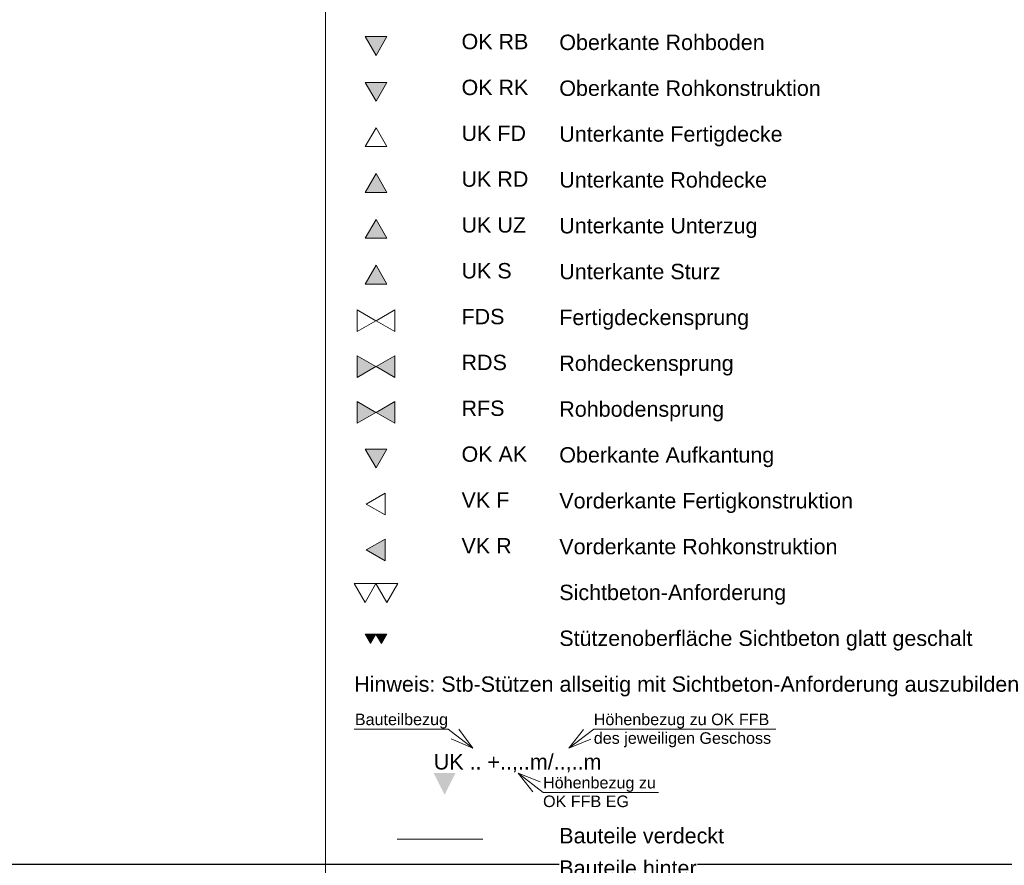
# Model space of a CAD drawing. Header units: metres. Extents: x -5203299 to 2078834, y 245743 to 5816291.
# Tile 252 of 256: x 366740 to 366805, y 5814224 to 5814279. Entities that reach past the tile are written whole.
import ezdxf

# ---------------------------------------------------------------- set-up
doc = ezdxf.new("R2010")
doc.units = ezdxf.units.M
doc.header["$LTSCALE"] = 0.5
doc.linetypes.add('Linienart-5', pattern=[3.527679, 2.4692356, -1.0584434])
for name, color, linetype, lineweight in [('70 -74 Zeichnungsblatt- 4 Plankopf Linie', 7, 'Continuous', 13), ('70 -74 Zeichnungsblatt- 5 Plankopf Text', 7, 'Continuous', 18), ('70 -76 Layout -2 Plankopf -Text', 7, 'Continuous', 13), ('70 -76 Layout -3 Symbole -allgemein', 7, 'Continuous', 13), ('Keine', 7, 'Continuous', 9)]:
    doc.layers.add(name, color=color, linetype=linetype, lineweight=lineweight)
doc.layers.add('99.04_Gleisplanung VP 02_23-EB-1236R-A-FAHRKANTE', color=150, linetype='Continuous', lineweight=35, true_color=0x007fff)
doc.styles.add('Arial', font='arial.ttf')

# ---------------------------------------------------------------- blocks, each defined once
blk = doc.blocks.new('_23-07-06_Massenplan_TB_Weiterführende Schule (3D)')
at = {"layer": '99.04_Gleisplanung VP 02_23-EB-1236R-A-FAHRKANTE', "flags": 128}
blk.add_lwpolyline([(563.0160730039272, 18.31275983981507), (-195.6329211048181, 18.36176344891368), (-195.632921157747, 18.36176344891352, -0.005965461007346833), (-243.3253258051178, 18.93388033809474), (-544.4057281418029, 26.13893524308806)], format="xyb", dxfattribs=at)
blk = doc.blocks.new('Gruppe-12348')
at = {"layer": '70 -74 Zeichnungsblatt- 5 Plankopf Text', "color": 7, "linetype": 'Continuous'}
blk.add_solid([(-0.07477892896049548, 0.007991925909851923), (-0.07620096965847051, 0.005140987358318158), (-0.07762986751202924, 0.007990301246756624)], dxfattribs=at)
at = {"color": 255}
blk.add_wipeout([(-0.07762986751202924, 0.007991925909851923), (-0.05554134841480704, 0.007991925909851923), (-0.05554134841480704, 0.01123748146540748), (-0.07762986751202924, 0.01123748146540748)], dxfattribs=at).dxf.layer = '70 -74 Zeichnungsblatt- 5 Plankopf Text'
at = {"layer": '70 -74 Zeichnungsblatt- 5 Plankopf Text', "insert": (-0.07762986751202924, 0.00807659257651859), "char_height": 0.002013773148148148, "attachment_point": 7, "line_spacing_factor": 0.9708908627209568, "style": 'Arial'}
blk.add_mtext('UK .. +..,..m/..,..m', dxfattribs=at)
blk = doc.blocks.new('Gruppe-12349')
at = {"layer": 'Keine', "color": 7, "transparency": 33554687}
blk.add_blockref('Gruppe-12348', (0, 0), dxfattribs=at)
at = {"color": 255}
for points in [[(-0.08804867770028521, 0.013727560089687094), (-0.07576036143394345, 0.01372756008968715), (-0.07248881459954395, 0.01123748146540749)], [(-0.03285165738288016, 0.013727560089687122), (-0.0566703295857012, 0.013727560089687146), (-0.05994187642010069, 0.011237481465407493)], [(-0.04818911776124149, 0.005445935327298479), (-0.06331406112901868, 0.005445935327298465), (-0.06658560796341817, 0.007991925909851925)]]:
    blk.add_wipeout(points, dxfattribs=at).dxf.layer = 'Keine'
at = {"layer": 'Keine', "color": 7, "flags": 128}
for points in [[(-0.08804867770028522, 0.0137275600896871), (-0.07576036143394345, 0.01372756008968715), (-0.07248881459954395, 0.01123748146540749)], [(-0.03285165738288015, 0.01372756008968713), (-0.05667032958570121, 0.01372756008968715), (-0.0599418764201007, 0.01123748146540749)], [(-0.0481891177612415, 0.00544593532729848), (-0.06331406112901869, 0.005445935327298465), (-0.06658560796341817, 0.007991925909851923)]]:
    blk.add_lwpolyline(points, dxfattribs=at)
at = {"layer": 'Keine', "color": 7, "lineweight": 5, "flags": 128}
for points in [[(-0.07435783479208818, 0.01371775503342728), (-0.07248881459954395, 0.01123748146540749), (-0.07534757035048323, 0.01245095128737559)], [(-0.05706237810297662, 0.01240087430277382), (-0.0599418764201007, 0.01123748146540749), (-0.05802985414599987, 0.01368475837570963)], [(-0.06467358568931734, 0.00554464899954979), (-0.06658560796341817, 0.007991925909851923), (-0.0637061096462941, 0.006828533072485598)]]:
    blk.add_lwpolyline(points, dxfattribs=at)
at = {"layer": 'Keine', "color": 7, "transparency": 33554687, "char_height": 0.001510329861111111, "line_spacing_factor": 0.9708908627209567, "style": 'Arial'}
for s, insert, width, attachment_point, rotation in [('Bauteilbezug', (-0.07576036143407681, 0.01576705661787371), 0.01250741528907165, 3, 3.745208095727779e-09), ('Höhenbezug zu OK FFB des jeweiligen Geschoss', (-0.05667032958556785, 0.01576705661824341), 0.02381867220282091, 1, 359.99999999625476), ('Höhenbezug zu\\POK FFB EG', (-0.06331406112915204, 0.007485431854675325), 0.01523449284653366, 1, 3.745231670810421e-09)]:
    blk.add_mtext(s, dxfattribs=dict(at, insert=insert, width=width, attachment_point=attachment_point, rotation=rotation))
blk = doc.blocks.new('KRA - LP5 - Plankopf A0 - Zeichenerklärung')
at = {"layer": '70 -76 Layout -3 Symbole -allgemein', "linetype": 'Continuous', "lineweight": 0}
for color, points in [(7, [(-0.08661383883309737, 0.1043894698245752), (-0.0851891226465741, 0.101920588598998), (-0.08376371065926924, 0.1043894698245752), (-0.08661383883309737, 0.1043894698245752), (-0.08661383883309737, 0.1043894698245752)]), (7, [(-0.08661383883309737, 0.09838946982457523), (-0.0851891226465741, 0.09592058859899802), (-0.08376371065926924, 0.09838946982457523), (-0.08661383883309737, 0.09838946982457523), (-0.08661383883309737, 0.09838946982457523)]), (7, [(-0.08376371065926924, 0.08398946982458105), (-0.08518842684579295, 0.08645835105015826), (-0.08661383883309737, 0.08398946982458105), (-0.08376371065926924, 0.08398946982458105), (-0.08376371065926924, 0.08398946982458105)]), (7, [(-0.08376371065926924, 0.07798946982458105), (-0.08518842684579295, 0.08045835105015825), (-0.08661383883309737, 0.07798946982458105), (-0.08376371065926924, 0.07798946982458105), (-0.08376371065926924, 0.07798946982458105)]), (7, [(-0.08376371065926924, 0.07198946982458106), (-0.08518842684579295, 0.07445835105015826), (-0.08661383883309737, 0.07198946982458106), (-0.08376371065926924, 0.07198946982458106), (-0.08376371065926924, 0.07198946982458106)]), (7, [(-0.08766743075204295, 0.06261418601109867), (-0.0851985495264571, 0.06118946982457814), (-0.08766743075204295, 0.05976406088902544), (-0.08766743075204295, 0.06261418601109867), (-0.08766743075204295, 0.06261418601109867)]), (7, [(-0.08271989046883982, 0.06261418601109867), (-0.0851887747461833, 0.06118946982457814), (-0.08271989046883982, 0.05976406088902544), (-0.08271989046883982, 0.06261418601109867), (-0.08271989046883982, 0.06261418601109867)]), (7, [(-0.08766743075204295, 0.05661418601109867), (-0.0851985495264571, 0.05518946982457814), (-0.08766743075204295, 0.05376405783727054), (-0.08766743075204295, 0.05661418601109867), (-0.08766743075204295, 0.05661418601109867)]), (7, [(-0.08271989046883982, 0.05661418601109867), (-0.0851887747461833, 0.05518946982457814), (-0.08271989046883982, 0.05376405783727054), (-0.08271989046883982, 0.05661418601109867), (-0.08271989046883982, 0.05661418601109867)]), (7, [(-0.08661383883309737, 0.05038946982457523), (-0.0851891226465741, 0.04792058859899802), (-0.08376371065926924, 0.05038946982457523), (-0.08661383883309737, 0.05038946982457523), (-0.08661383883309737, 0.05038946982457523)]), (7, [(-0.08398877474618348, 0.0386145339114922), (-0.08645765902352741, 0.03718981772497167), (-0.08398877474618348, 0.03576440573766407), (-0.08398877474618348, 0.0386145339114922), (-0.08398877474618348, 0.0386145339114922)]), (254, [(-0.08662361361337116, 0.02615946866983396), (-0.0859112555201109, 0.02492502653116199), (-0.0851985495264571, 0.02615946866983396), (-0.08662361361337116, 0.02615946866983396), (-0.08662361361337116, 0.02615946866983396)]), (254, [(-0.0851985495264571, 0.02615946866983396), (-0.08448619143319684, 0.02492502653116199), (-0.08377348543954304, 0.02615946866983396), (-0.0851985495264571, 0.02615946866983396), (-0.0851985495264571, 0.02615946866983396)])]:
    blk.add_hatch(color=color, dxfattribs=at).paths.add_polyline_path(points)
at = {"layer": '70 -76 Layout -3 Symbole -allgemein', "color": 7, "linetype": 'Linienart-5', "lineweight": 13, "transparency": 33554687}
blk.add_line((-0.07121682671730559, -0.0006531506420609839), (-0.08241682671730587, -0.0006531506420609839), dxfattribs=at)
at = {"layer": '70 -76 Layout -3 Symbole -allgemein', "color": 7, "lineweight": 13, "flags": 128}
for points in [[(-0.08661383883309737, 0.1043894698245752), (-0.0851891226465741, 0.101920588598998), (-0.08376371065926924, 0.1043894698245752), (-0.08661383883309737, 0.1043894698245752), (-0.08661383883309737, 0.1043894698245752)], [(-0.08661383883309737, 0.09838946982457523), (-0.0851891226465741, 0.09592058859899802), (-0.08376371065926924, 0.09838946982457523), (-0.08661383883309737, 0.09838946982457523), (-0.08661383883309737, 0.09838946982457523)], [(-0.08376371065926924, 0.08998946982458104), (-0.08518842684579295, 0.09245835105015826), (-0.08661383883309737, 0.08998946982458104), (-0.08376371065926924, 0.08998946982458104), (-0.08376371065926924, 0.08998946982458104)], [(-0.08376371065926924, 0.08398946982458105), (-0.08518842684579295, 0.08645835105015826), (-0.08661383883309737, 0.08398946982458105), (-0.08376371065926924, 0.08398946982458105), (-0.08376371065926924, 0.08398946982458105)], [(-0.08376371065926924, 0.07798946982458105), (-0.08518842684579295, 0.08045835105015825), (-0.08661383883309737, 0.07798946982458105), (-0.08376371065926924, 0.07798946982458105), (-0.08376371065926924, 0.07798946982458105)], [(-0.08376371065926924, 0.07198946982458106), (-0.08518842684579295, 0.07445835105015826), (-0.08661383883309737, 0.07198946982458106), (-0.08376371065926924, 0.07198946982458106), (-0.08376371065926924, 0.07198946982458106)], [(-0.08766743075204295, 0.06861418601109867), (-0.0851985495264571, 0.06718946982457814), (-0.08766743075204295, 0.06576405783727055), (-0.08766743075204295, 0.06861418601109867), (-0.08766743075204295, 0.06861418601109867)], [(-0.08271989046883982, 0.06861418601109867), (-0.0851887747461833, 0.06718946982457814), (-0.08271989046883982, 0.06576405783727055), (-0.08271989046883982, 0.06861418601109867), (-0.08271989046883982, 0.06861418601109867)], [(-0.08766743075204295, 0.06261418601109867), (-0.0851985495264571, 0.06118946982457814), (-0.08766743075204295, 0.05976406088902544), (-0.08766743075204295, 0.06261418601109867), (-0.08766743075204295, 0.06261418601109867)], [(-0.08271989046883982, 0.06261418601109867), (-0.0851887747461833, 0.06118946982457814), (-0.08271989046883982, 0.05976406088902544), (-0.08271989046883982, 0.06261418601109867), (-0.08271989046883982, 0.06261418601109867)], [(-0.08766743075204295, 0.05661418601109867), (-0.0851985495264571, 0.05518946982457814), (-0.08766743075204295, 0.05376405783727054), (-0.08766743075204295, 0.05661418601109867), (-0.08766743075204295, 0.05661418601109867)], [(-0.08271989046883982, 0.05661418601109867), (-0.0851887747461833, 0.05518946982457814), (-0.08271989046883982, 0.05376405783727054), (-0.08271989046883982, 0.05661418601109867), (-0.08271989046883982, 0.05661418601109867)], [(-0.08661383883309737, 0.05038946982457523), (-0.0851891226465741, 0.04792058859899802), (-0.08376371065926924, 0.05038946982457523), (-0.08661383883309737, 0.05038946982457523), (-0.08661383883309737, 0.05038946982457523)], [(-0.08398877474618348, 0.0446145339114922), (-0.08645765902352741, 0.04318981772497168), (-0.08398877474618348, 0.04176440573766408), (-0.08398877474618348, 0.0446145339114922), (-0.08398877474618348, 0.0446145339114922)], [(-0.08398877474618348, 0.0386145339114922), (-0.08645765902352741, 0.03718981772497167), (-0.08398877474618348, 0.03576440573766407), (-0.08398877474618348, 0.0386145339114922), (-0.08398877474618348, 0.0386145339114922)], [(-0.08804867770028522, 0.03277668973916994), (-0.0866239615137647, 0.03030780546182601), (-0.0851985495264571, 0.03277668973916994), (-0.08804867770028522, 0.03277668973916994), (-0.08804867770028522, 0.03277668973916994)], [(-0.0851985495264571, 0.03277668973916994), (-0.08377383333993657, 0.03030780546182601), (-0.08234842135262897, 0.03277668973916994), (-0.0851985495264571, 0.03277668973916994), (-0.0851985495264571, 0.03277668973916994)], [(-0.08662361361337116, 0.02615946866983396), (-0.0859112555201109, 0.02492502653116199), (-0.0851985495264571, 0.02615946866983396), (-0.08662361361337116, 0.02615946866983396), (-0.08662361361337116, 0.02615946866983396)], [(-0.0851985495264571, 0.02615946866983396), (-0.08448619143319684, 0.02492502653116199), (-0.08377348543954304, 0.02615946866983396), (-0.0851985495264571, 0.02615946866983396), (-0.0851985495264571, 0.02615946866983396)]]:
    blk.add_lwpolyline(points, dxfattribs=at)
at = {"layer": 'Keine', "color": 7, "transparency": 33554687}
blk.add_blockref('Gruppe-12349', (0, 0), dxfattribs=at)
at = {"color": 255}
for points in [[(-0.0739887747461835, 0.1020253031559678), (-0.06515009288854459, 0.1020253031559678), (-0.06515009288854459, 0.10527085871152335), (-0.0739887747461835, 0.10527085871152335)], [(-0.06118877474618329, 0.1019194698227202), (-0.03414483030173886, 0.1019194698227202), (-0.03414483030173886, 0.10516502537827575), (-0.06118877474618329, 0.10516502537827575)], [(-0.0739887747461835, 0.09602530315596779), (-0.06515009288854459, 0.09602530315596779), (-0.06515009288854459, 0.09927085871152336), (-0.0739887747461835, 0.09927085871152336)], [(-0.06118877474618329, 0.0959194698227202), (-0.026776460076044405, 0.0959194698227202), (-0.026776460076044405, 0.09916502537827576), (-0.06118877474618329, 0.09916502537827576)], [(-0.07398877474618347, 0.0900253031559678), (-0.06546566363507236, 0.0900253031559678), (-0.06546566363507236, 0.09327085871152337), (-0.07398877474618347, 0.09327085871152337)], [(-0.061188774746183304, 0.08991946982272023), (-0.031798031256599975, 0.08991946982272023), (-0.031798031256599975, 0.09316502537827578), (-0.061188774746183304, 0.09316502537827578)], [(-0.0739887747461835, 0.08402530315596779), (-0.06515147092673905, 0.08402530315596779), (-0.06515147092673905, 0.08727085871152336), (-0.0739887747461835, 0.08727085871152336)], [(-0.06118877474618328, 0.08391946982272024), (-0.03383477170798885, 0.08391946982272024), (-0.03383477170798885, 0.08716502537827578), (-0.06118877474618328, 0.08716502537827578)], [(-0.07398877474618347, 0.07802530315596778), (-0.06546566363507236, 0.07802530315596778), (-0.06546566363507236, 0.08127085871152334), (-0.07398877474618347, 0.08127085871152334)], [(-0.061188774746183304, 0.07791946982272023), (-0.035091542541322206, 0.07791946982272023), (-0.035091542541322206, 0.08116502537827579), (-0.061188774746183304, 0.08116502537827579)], [(-0.07398877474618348, 0.07202530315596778), (-0.06734530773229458, 0.07202530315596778), (-0.06734530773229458, 0.07527085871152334), (-0.07398877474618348, 0.07527085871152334)], [(-0.061188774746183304, 0.07191946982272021), (-0.03995601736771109, 0.07191946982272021), (-0.03995601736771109, 0.07516502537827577), (-0.061188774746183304, 0.07516502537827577)], [(-0.07398877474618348, 0.06602530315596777), (-0.0682878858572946, 0.06602530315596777), (-0.0682878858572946, 0.06927085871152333), (-0.07398877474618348, 0.06927085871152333)], [(-0.06118877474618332, 0.06591946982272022), (-0.03618846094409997, 0.06591946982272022), (-0.03618846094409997, 0.06916502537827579), (-0.06118877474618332, 0.06916502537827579)], [(-0.07398877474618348, 0.0600253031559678), (-0.06797369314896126, 0.0600253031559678), (-0.06797369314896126, 0.06327085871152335), (-0.07398877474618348, 0.06327085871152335)], [(-0.0611887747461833, 0.059919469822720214), (-0.03822520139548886, 0.059919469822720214), (-0.03822520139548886, 0.06316502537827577), (-0.0611887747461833, 0.06316502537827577)], [(-0.07398877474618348, 0.054025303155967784), (-0.0682878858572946, 0.054025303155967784), (-0.0682878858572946, 0.057270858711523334), (-0.07398877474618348, 0.057270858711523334)], [(-0.06118877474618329, 0.05391946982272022), (-0.03947783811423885, 0.05391946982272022), (-0.03947783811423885, 0.05716502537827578), (-0.06118877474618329, 0.05716502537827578)], [(-0.07398877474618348, 0.048025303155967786), (-0.06530581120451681, 0.048025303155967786), (-0.06530581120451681, 0.05127085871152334), (-0.07398877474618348, 0.05127085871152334)], [(-0.06118877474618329, 0.04791946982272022), (-0.03289081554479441, 0.04791946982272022), (-0.03289081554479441, 0.051165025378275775), (-0.06118877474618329, 0.051165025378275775)], [(-0.0739887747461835, 0.0420253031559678), (-0.06765950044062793, 0.0420253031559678), (-0.06765950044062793, 0.04527085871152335), (-0.0739887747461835, 0.04527085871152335)], [(-0.0611887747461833, 0.04191946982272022), (-0.022543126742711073, 0.04191946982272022), (-0.022543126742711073, 0.04516502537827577), (-0.0611887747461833, 0.04516502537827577)], [(-0.07398877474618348, 0.03602530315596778), (-0.06734530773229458, 0.03602530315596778), (-0.06734530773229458, 0.03927085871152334), (-0.07398877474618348, 0.03927085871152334)], [(-0.0611887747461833, 0.03591946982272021), (-0.024579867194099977, 0.03591946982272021), (-0.024579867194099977, 0.039165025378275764), (-0.0611887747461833, 0.039165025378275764)], [(-0.061188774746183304, 0.02991946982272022), (-0.03132260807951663, 0.02991946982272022), (-0.03132260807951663, 0.03316502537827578), (-0.061188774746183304, 0.03316502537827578)], [(-0.061188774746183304, 0.023919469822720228), (-0.0068472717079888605, 0.023919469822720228), (-0.0068472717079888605, 0.02716502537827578), (-0.061188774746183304, 0.02716502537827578)], [(-0.08804867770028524, 0.017919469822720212), (0.003685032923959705, 0.017919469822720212), (0.003685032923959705, 0.021165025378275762), (-0.08804867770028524, 0.021165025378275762)], [(-0.06118877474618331, -0.001923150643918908), (-0.03948335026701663, -0.001923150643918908), (-0.03948335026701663, 0.001322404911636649), (-0.06118877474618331, 0.001322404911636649)], [(-0.06118877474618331, -0.009404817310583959), (-0.043089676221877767, -0.009404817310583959), (-0.043089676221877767, -0.0029137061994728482), (-0.06118877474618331, -0.0029137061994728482)]]:
    blk.add_wipeout(points, dxfattribs=at).dxf.layer = '70 -76 Layout -2 Plankopf -Text'
at = {"layer": '70 -76 Layout -2 Plankopf -Text', "char_height": 0.002013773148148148, "attachment_point": 1, "line_spacing_factor": 0.9708908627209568, "style": 'Arial'}
for s, insert in [('OK RB', (-0.07398877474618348, 0.1047446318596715)), ('Oberkante Rohboden', (-0.0611887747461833, 0.1046387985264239)), ('OK RK', (-0.07398877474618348, 0.0987446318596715)), ('Oberkante Rohkonstruktion', (-0.0611887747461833, 0.09863879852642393)), ('UK FD', (-0.07398877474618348, 0.0927446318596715)), ('Unterkante Fertigdecke', (-0.0611887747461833, 0.09263879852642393)), ('UK RD', (-0.07398877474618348, 0.0867446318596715)), ('Unterkante Rohdecke', (-0.0611887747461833, 0.08663879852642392)), ('UK UZ', (-0.07398877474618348, 0.0807446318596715)), ('Unterkante Unterzug', (-0.0611887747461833, 0.08063879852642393)), ('Unterkante Sturz', (-0.0611887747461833, 0.07463879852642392)), ('UK S', (-0.07398877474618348, 0.0747446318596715)), ('FDS', (-0.07398877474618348, 0.0687446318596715)), ('Fertigdeckensprung', (-0.0611887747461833, 0.06863879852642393)), ('RDS', (-0.07398877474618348, 0.0627446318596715)), ('Rohdeckensprung', (-0.0611887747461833, 0.06263879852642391)), ('RFS', (-0.07398877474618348, 0.05674463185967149)), ('Rohbodensprung', (-0.0611887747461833, 0.05663879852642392)), ('OK AK', (-0.07398877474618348, 0.05074463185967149)), ('Oberkante Aufkantung', (-0.0611887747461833, 0.05063879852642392)), ('VK F', (-0.07398877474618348, 0.04474463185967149)), ('Vorderkante Fertigkonstruktion', (-0.0611887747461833, 0.04463879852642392)), ('VK R', (-0.07398877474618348, 0.0387446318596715)), ('Vorderkante Rohkonstruktion', (-0.0611887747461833, 0.03863879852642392)), ('Sichtbeton-Anforderung', (-0.0611887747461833, 0.03263879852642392)), ('Stützenoberfläche Sichtbeton glatt geschalt', (-0.0611887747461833, 0.02663879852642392)), ('Bauteile verdeckt', (-0.0611887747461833, 0.0007961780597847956)), ('Bauteile hinter\\PSchnittebene', (-0.0611887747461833, -0.003439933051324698))]:
    blk.add_mtext(s, dxfattribs=dict(at, insert=insert))
at = {"layer": '70 -76 Layout -2 Plankopf -Text', "insert": (-0.08804867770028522, 0.02063879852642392), "char_height": 0.002013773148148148, "width": 0.09173371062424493, "attachment_point": 1, "line_spacing_factor": 0.9708908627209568, "style": 'Arial'}
blk.add_mtext('Hinweis: Stb-Stützen allseitig mit Sichtbeton-Anforderung auszubilden', dxfattribs=at)
blk = doc.blocks.new('Gruppe-12350')
at = {"layer": '70 -74 Zeichnungsblatt- 4 Plankopf Linie'}
blk.add_line((0.4094457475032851, 0.4155), (0.4094457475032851, -0.1136127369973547), dxfattribs=at)
at = {"layer": 'Keine', "color": 7, "transparency": 33554687}
blk.add_blockref('KRA - LP5 - Plankopf A0 - Zeichenerklärung', (0.5012322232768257, 0.2065357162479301), dxfattribs=at)
blk = doc.blocks.new('Plankopf')
at = {"layer": '70 -74 Zeichnungsblatt- 4 Plankopf Linie', "color": 7, "transparency": 33554687}
blk.add_blockref('Gruppe-12350', (0, 0), dxfattribs=at)
at = {"layer": '70 -74 Zeichnungsblatt- 4 Plankopf Linie', "color": 0, "flags": 1}
for tag in ['AR_Genehmigt_-_Datum', 'Auto_Generate_Page_Number', 'Auto_Total_Num_Sheets', 'Architekt', 'Architekt_Zusatz_-1-', 'Teil', 'Total_Num_Sheets', 'Tragwerksplanung', 'Tragwerksplanung_Zusatz_-1-', 'TGA', 'TGA_Zusatz_-1-', 'Scale', 'Sheet_Number', 'Sheet_Title', 'Status', 'Zone', 'Zone', 'Zone', 'Zone', 'Zone', 'Zone', 'Geschäftszeichen', 'Current_Plot_Date', 'Gewerk', 'Landschaftsarchitekt', 'Landschaftsarchitekten_Zusatz-1-', 'Papiermaße', 'Number', 'Publish_Date', 'Number', 'Publish_Date', 'Number', 'Publish_Date', 'Number', 'Publish_Date', 'Number', 'Publish_Date', 'Planungsgrundlagen', 'Plot_Date_Format', 'BH_Genehmigt_-_Datum', 'Ebene', 'Page_Number', 'Plannummer_Fachplaner', 'File_Name', 'File_Name_Include_Path', 'Projektname_Zusatz', 'Höhe_üNHN', 'Leistungsphase', 'Number', 'Publish_Date', 'Recipients', 'Recipients', 'Recipients', 'Recipients', 'Recipients', 'Project_Date', 'Project_ID', 'Project_Name', 'Recipients', 'Date', 'Note', 'Date', 'Note', 'Date', 'Note', 'Date', 'Note', 'Date', 'Note', 'Format', 'Date', 'Date', 'Note']:
    blk.add_attdef(tag, (-0.5945, -0.4205), '', height=0.00018, dxfattribs=at)

msp = doc.modelspace()

# ---------------------------------------------------------------- block references
at = {"layer": 'Keine', "color": 1}
msp.add_blockref('_23-07-06_Massenplan_TB_Weiterführende Schule (3D)', (366592.8034926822, 5814205.707927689), dxfattribs=at)

# ---------------------------------------------------------------- next in the draw order: block references
at = {"layer": '70 -74 Zeichnungsblatt- 4 Plankopf Linie', "xscale": 500, "yscale": 500, "zscale": 500}
msp.add_blockref('Plankopf', (366555.7101059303, 5814122.759705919), dxfattribs=at)

doc.saveas('drawing.dxf')
